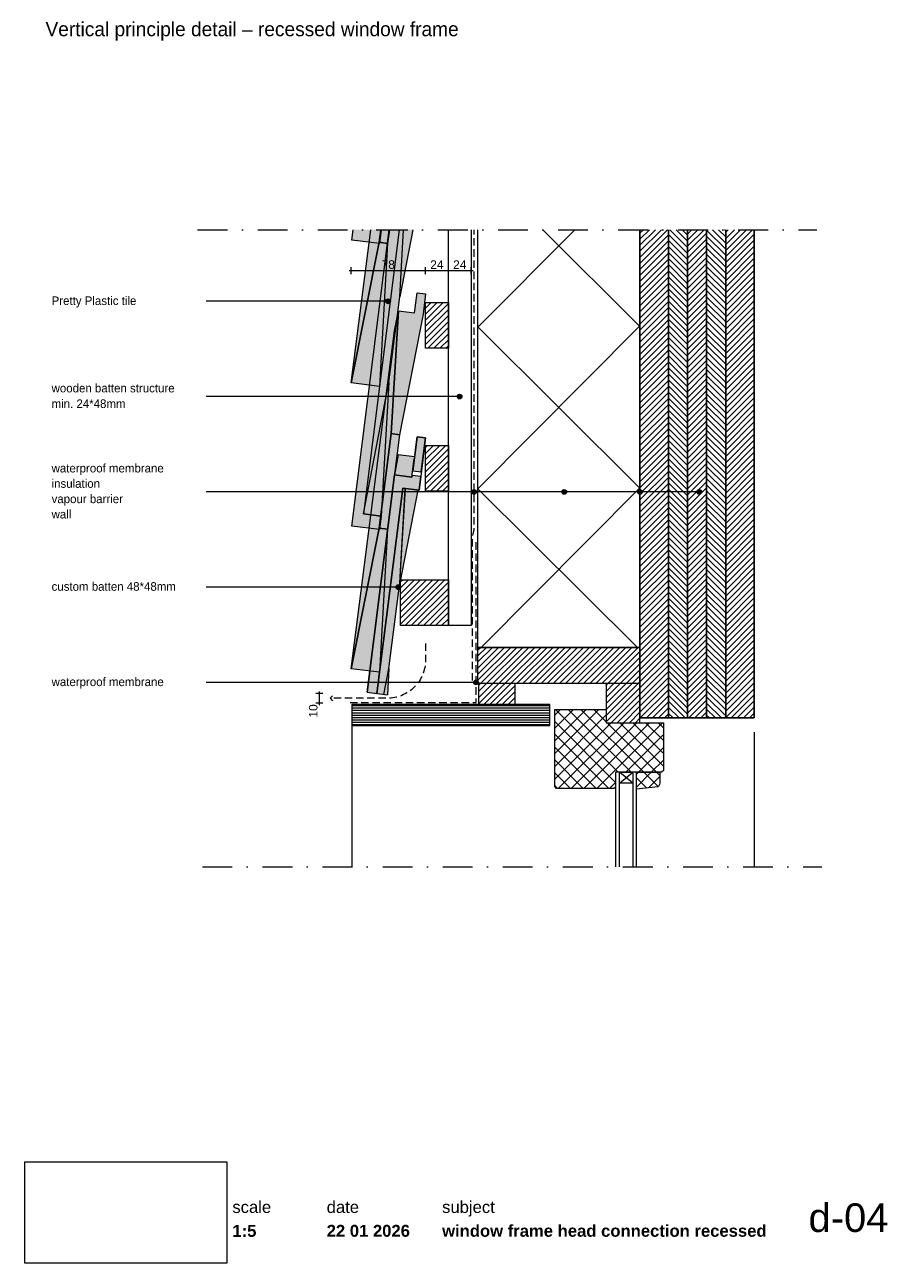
# Paper-space layout 'd-04 window frame head connection recessed (1)' of a CAD drawing. Header units: millimetres. Extents: x 14 to 195, y 11 to 271.
import ezdxf
from ezdxf.xclip import XClip

# ---------------------------------------------------------------- set-up
doc = ezdxf.new("R2010")
doc.units = ezdxf.units.MM
doc.header["$MEASUREMENT"] = 0
doc.header["$XCLIPFRAME"] = 0
for name, pattern in [('B0302', [12.51, 6.26, -3.125, 0, -3.125]), ('B0701', [2.3412, 1.56, -0.7812]), ('Wipeout_Contour', [1000, 0, -1000])]:
    doc.linetypes.add(name, pattern=pattern)
for name, color, linetype in [('#01', 7, 'Continuous'), ('00 tegels', 7, 'Continuous'), ('Dim - 1_50_100', 7, 'Continuous'), ('Info - 1_50_100', 7, 'Continuous'), ('Info - 1_5_10', 7, 'Continuous'), ('Info - Nederlands', 7, 'Continuous')]:
    doc.layers.add(name, color=color, linetype=linetype)
doc.styles.add('GENERATED_STYLE_1', font='HelveticaNeue.ttc')
doc.styles.add('GENERATED_STYLE_2', font='HelveticaNeue.ttc')
doc.styles.add('GENERATED_STYLE_3', font='Helvetica.ttc')
doc.styles.add('GENERATED_STYLE_4', font='txt')
picture_1 = doc.add_image_def('image1.png', size_in_pixel=(317, 159))
pattern_1 = [(45, (-1318.63465, -121.7596), (-0.6363961, 0.6363961), [])]
pattern_2 = [(45, (-1318.6347, -121.7596), (-1.343503, 1.343503), []), (135, (-1318.6347, -121.7596), (1.343503, 1.343503), [])]
pattern_3 = [(315, (-1318.63465, -121.7596), (0.6363961, 0.6363961), [])]

# ---------------------------------------------------------------- blocks, each defined once
blk = doc.blocks.new('Drawing_1_1', base_point=(-200, 60))
at = {"color": 2, "linetype": 'Continuous', "lineweight": 0}
for s, insert, char_height, attachment_point, style in [('\\A1;{\\pql;\\fHelvetica Neue|b0|i0|c0|p0;\\W1.000000;date}', (77.08, 24.14), 2.5, 1, 'GENERATED_STYLE_1'), ('\\A1;{\\pql;\\fHelvetica Neue|b0|i0|c0|p0;\\W1.000000;subject}', (101.31, 24.14), 2.5, 1, 'GENERATED_STYLE_1'), ('\\A1;{\\pqr;\\fHelvetica Neue|b0|i0|c0|p0;\\W1.000000;d-04}', (195, 23.65), 6, 3, 'GENERATED_STYLE_1'), ('\\A1;{\\pql;\\fHelvetica Neue|b1|i0|c0|p0;\\W1.000000;1:5}', (57.28, 19.12), 2.5, 1, 'GENERATED_STYLE_2'), ('\\A1;{\\pql;\\fHelvetica Neue|b1|i0|c0|p0;\\W1.000000;22 01 2026}', (77.08, 19.14), 2.5, 1, 'GENERATED_STYLE_2'), ('\\A1;{\\pql;\\fHelvetica Neue|b1|i0|c0|p0;\\W1.000000;window frame head connection recessed}', (101.31, 19.14), 2.5, 1, 'GENERATED_STYLE_2')]:
    blk.add_mtext(s, dxfattribs=dict(at, insert=insert, char_height=char_height, attachment_point=attachment_point, style=style))
at = {"color": 254, "linetype": 'Wipeout_Contour', "lineweight": 0, "ltscale": 174.062972}
blk.add_wipeout([(13.71, 11.09), (56.11, 11.09), (56.11, 32.35), (13.71, 32.35)], dxfattribs=at)
at = {"color": 2, "linetype": 'Continuous', "lineweight": 0, "insert": (57.28, 24.14), "char_height": 2.5, "attachment_point": 1, "style": 'GENERATED_STYLE_1'}
blk.add_mtext('\\A1;{\\pql;\\fHelvetica Neue|b0|i0|c0|p0;\\W1.000000;scale}', dxfattribs=at)
at = {"color": 9, "lineweight": 0}
image = blk.add_image(picture_1, insert=(13.71, 11.09), size_in_units=(42.4, 21.27), dxfattribs=at)
image.set_boundary_path([(-0.5, -0.5), (316.5, 158.5)])
blk = doc.blocks.new('Drawing_2_1', base_point=(-1318.63, -121.76))
at = {"layer": '#01', "linetype": 'Continuous', "lineweight": 0, "true_color": 0x000000}
for points in [[(89.47, 212.99), (89.51, 212.8), (89.62, 212.64), (89.78, 212.53), (89.97, 212.49), (90.16, 212.53), (90.32, 212.64), (90.43, 212.8), (90.47, 212.99), (90.43, 213.18), (90.32, 213.35), (90.16, 213.46), (89.97, 213.49), (89.78, 213.46), (89.62, 213.35), (89.51, 213.18)], [(104.47, 192.99), (104.51, 192.8), (104.62, 192.64), (104.78, 192.53), (104.97, 192.49), (105.17, 192.53), (105.33, 192.64), (105.44, 192.8), (105.47, 192.99), (105.44, 193.18), (105.33, 193.35), (105.17, 193.46), (104.97, 193.49), (104.78, 193.46), (104.62, 193.35), (104.51, 193.18)], [(107.51, 172.99), (107.55, 172.8), (107.66, 172.64), (107.82, 172.53), (108.01, 172.49), (108.2, 172.53), (108.36, 172.64), (108.47, 172.8), (108.51, 172.99), (108.47, 173.18), (108.36, 173.35), (108.2, 173.46), (108.01, 173.49), (107.82, 173.46), (107.66, 173.35), (107.55, 173.18)], [(126.45, 172.99), (126.48, 172.8), (126.59, 172.64), (126.75, 172.53), (126.95, 172.49), (127.14, 172.53), (127.3, 172.64), (127.41, 172.8), (127.45, 172.99), (127.41, 173.18), (127.3, 173.35), (127.14, 173.46), (126.95, 173.49), (126.75, 173.46), (126.59, 173.35), (126.48, 173.18)], [(142.34, 172.99), (142.38, 172.8), (142.48, 172.64), (142.65, 172.53), (142.84, 172.49), (143.03, 172.53), (143.19, 172.64), (143.3, 172.8), (143.34, 172.99), (143.3, 173.18), (143.19, 173.35), (143.03, 173.46), (142.84, 173.49), (142.65, 173.46), (142.48, 173.35), (142.38, 173.18)], [(154.78, 172.99), (154.82, 172.8), (154.92, 172.64), (155.09, 172.53), (155.28, 172.49), (155.47, 172.53), (155.63, 172.64), (155.74, 172.8), (155.78, 172.99), (155.74, 173.18), (155.63, 173.35), (155.47, 173.46), (155.28, 173.49), (155.09, 173.46), (154.92, 173.35), (154.82, 173.18)], [(91.65, 152.99), (91.69, 152.8), (91.8, 152.64), (91.96, 152.53), (92.15, 152.49), (92.35, 152.53), (92.51, 152.64), (92.62, 152.8), (92.65, 152.99), (92.62, 153.18), (92.51, 153.35), (92.35, 153.46), (92.15, 153.49), (91.96, 153.46), (91.8, 153.35), (91.69, 153.18)], [(107.94, 132.99), (107.98, 132.8), (108.08, 132.64), (108.25, 132.53), (108.44, 132.49), (108.63, 132.53), (108.79, 132.64), (108.9, 132.8), (108.94, 132.99), (108.9, 133.18), (108.79, 133.35), (108.63, 133.46), (108.44, 133.49), (108.25, 133.46), (108.08, 133.35), (107.98, 133.18)]]:
    blk.add_hatch(color=18, dxfattribs=at).paths.add_polyline_path(points)
at = {"layer": '00 tegels', "linetype": 'Continuous', "lineweight": 0, "true_color": 0xffffff}
for points in [[(86.33, 228.02), (82.21, 195.88), (88.14, 195.13), (89.88, 225.15), (90.25, 228.02)], [(92.31, 228.02), (84.79, 168.36), (88.49, 167.89), (90.14, 195.91), (92.53, 214.5), (95.15, 228.02)], [(88.5, 228.02), (87.49, 228.02), (88.49, 227.89)], [(88.14, 135.13), (89.88, 165.15), (92.39, 184.99), (97.31, 210.3), (97.85, 214.54), (96.05, 214.76), (95.52, 210.56), (92.13, 210.98), (91.29, 206.76), (82.21, 135.88)], [(92.11, 180.74), (91.3, 176.57), (94.99, 176.1), (95.52, 180.31)], [(89.82, 130.38), (90.14, 135.91), (92.53, 154.5), (96.2, 173.38), (93.04, 173.78), (87.6, 130.66)]]:
    blk.add_hatch(color=7, dxfattribs=at).paths.add_polyline_path(points)
at = {"layer": '00 tegels', "linetype": 'Continuous', "lineweight": 0, "true_color": 0xe4e7e8}
for points in [[(82.38, 165.81), (88.14, 165.09), (88.49, 167.89), (84.79, 168.36), (92.31, 228.02), (90.23, 228.02)], [(82.38, 225.81), (88.14, 225.09), (88.49, 227.89), (87.49, 228.02), (82.66, 228.02)], [(97.84, 184.3), (96.05, 184.52), (95.15, 177.39), (96.94, 177.17)], [(91.3, 176.57), (85.55, 130.92), (87.6, 130.66), (93.04, 173.78), (96.47, 173.35), (96.82, 176.18), (95.03, 176.4), (94.99, 176.1)]]:
    blk.add_hatch(color=254, dxfattribs=at).paths.add_polyline_path(points)
at = {"layer": 'Info - 1_50_100', "linetype": 'Continuous', "lineweight": 0, "true_color": 0x000000}
h = blk.add_hatch(dxfattribs=at)
h.set_pattern_fill('415_Isolatie_ruit_0001', color=18, style=0, pattern_type=2)
h.set_pattern_definition([(45.152, (108.837, 241.51), (-16.9703, 16.8807), []), (135.152, (108.837, 241.51), (16.9703, 17.0605), [])])
h.paths.add_polyline_path([(142.84, 228.02), (108.84, 228.02), (108.84, 140.34), (142.84, 140.34)])
h = blk.add_hatch(dxfattribs=at)
h.set_pattern_fill('310_Naaldhout__01__0001', color=18, style=0, pattern_type=2)
h.set_pattern_definition(pattern_1)
h.paths.add_polyline_path([(148.84, 228.02), (142.84, 228.02), (142.84, 125.54), (148.84, 125.54)])
h = blk.add_hatch(dxfattribs=at)
h.set_pattern_fill('310_Naaldhout__02__0001', color=18, style=0, pattern_type=2)
h.set_pattern_definition(pattern_3)
h.paths.add_polyline_path([(152.84, 228.02), (148.84, 228.02), (148.84, 125.54), (152.84, 125.54)])
h = blk.add_hatch(dxfattribs=at)
h.set_pattern_fill('310_Naaldhout__01__0001', color=18, style=0, pattern_type=2)
h.set_pattern_definition(pattern_1)
h.paths.add_polyline_path([(156.84, 228.02), (152.84, 228.02), (152.84, 125.54), (156.84, 125.54)])
h = blk.add_hatch(dxfattribs=at)
h.set_pattern_fill('310_Naaldhout__02__0001', color=18, style=0, pattern_type=2)
h.set_pattern_definition(pattern_3)
h.paths.add_polyline_path([(160.84, 228.02), (156.84, 228.02), (156.84, 125.54), (160.84, 125.54)])
h = blk.add_hatch(dxfattribs=at)
h.set_pattern_fill('310_Naaldhout__01__0001', color=18, style=0, pattern_type=2)
h.set_pattern_definition(pattern_1)
h.paths.add_polyline_path([(166.84, 228.02), (160.84, 228.02), (160.84, 125.54), (166.84, 125.54)])
h = blk.add_hatch(dxfattribs=at)
h.set_pattern_fill('310_Naaldhout__01__0001', color=18, style=0, pattern_type=2)
h.set_pattern_definition(pattern_1)
h.paths.add_polyline_path([(108.84, 132.74), (142.84, 132.74), (142.84, 140.34), (108.84, 140.34)])
h = blk.add_hatch(dxfattribs=at)
h.set_pattern_fill('310_Naaldhout__01__0001', color=18, style=0, pattern_type=2)
h.set_pattern_definition(pattern_1)
h.paths.add_polyline_path([(108.97, 128.34), (116.65, 128.34), (116.65, 132.74), (108.97, 132.74)])
h = blk.add_hatch(dxfattribs=at)
h.set_pattern_fill('310_Naaldhout__01__0001', color=18, style=0, pattern_type=2)
h.set_pattern_definition(pattern_1)
h.paths.add_polyline_path([(135.75, 124.54), (142.84, 124.54), (142.84, 132.74), (135.75, 132.74)])
h = blk.add_hatch(dxfattribs=at)
h.set_pattern_fill('325_Houtachtig_plaatmate_E0', color=18, style=0, pattern_type=2)
h.set_pattern_definition([(0, (193.70536, 126.1441), (0, 0.5), [])])
h.paths.add_polyline_path([(123.95, 123.94), (123.95, 128.34), (82.38, 128.34), (82.38, 123.94)])
at = {"layer": 'Info - 1_5_10', "linetype": 'Continuous', "lineweight": 0, "true_color": 0x99a3a6}
h = blk.add_hatch(dxfattribs=at)
h.set_pattern_fill('310_Naaldhout__01__0001', color=253, style=0, pattern_type=2)
h.set_pattern_definition(pattern_1)
h.paths.add_polyline_path([(97.84, 212.72), (97.84, 203.12), (102.64, 203.12), (102.64, 212.72)])
h = blk.add_hatch(dxfattribs=at)
h.set_pattern_fill('310_Naaldhout__01__0001', color=253, style=0, pattern_type=2)
h.set_pattern_definition(pattern_1)
h.paths.add_polyline_path([(97.84, 182.72), (97.84, 173.12), (102.64, 173.12), (102.64, 182.72)])
h = blk.add_hatch(dxfattribs=at)
h.set_pattern_fill('310_Naaldhout__01__0001', color=253, style=0, pattern_type=2)
h.set_pattern_definition(pattern_1)
h.paths.add_polyline_path([(92.6, 154.52), (92.6, 144.92), (102.64, 144.92), (102.64, 154.52)])
h = blk.add_hatch(dxfattribs=at)
h.set_pattern_fill('305_Loofhout__02__0001', color=253, style=0, pattern_type=2)
h.set_pattern_definition(pattern_2)
h.paths.add_polyline_path([(135.75, 127.34), (124.95, 127.34), (124.95, 111.14), (125.35, 110.74), (137.35, 110.74), (137.72, 110.94), (137.72, 114.14), (143.95, 114.14), (147.35, 114.14), (147.75, 114.54), (147.75, 124.54), (135.75, 124.54)])
h = blk.add_hatch(dxfattribs=at)
h.set_pattern_fill('305_Loofhout__02__0001', color=253, style=0, pattern_type=2)
h.set_pattern_definition(pattern_2)
h.paths.add_polyline_path([(142.12, 114.14), (142.12, 110.6), (146.61, 111.08, 0.246914), (147.04, 112.17), (147.04, 114.14)])
at = {"layer": '#01', "color": 9, "linetype": 'Continuous', "lineweight": 0}
for p, q in [((89.47, 212.99), (51.8, 212.99)), ((104.47, 192.99), (51.8, 192.99)), ((142.34, 172.99), (51.8, 172.99)), ((107.51, 172.99), (51.8, 172.99)), ((154.78, 172.99), (64.24, 172.99)), ((126.45, 172.99), (68.62, 172.99)), ((91.65, 152.99), (51.8, 152.99)), ((107.94, 132.99), (51.8, 132.99)), ((85.55, 130.92), (89.82, 130.38)), ((82.38, 124.74), (82.38, 94.3)), ((166.84, 122.54), (166.84, 94.3)), ((138.52, 111.88), (141.32, 114.14)), ((141.32, 111.88), (138.52, 114.14))]:
    blk.add_line(p, q, dxfattribs=at)
at = {"layer": '#01', "color": 4, "linetype": 'Continuous', "lineweight": 0, "flags": 128}
blk.add_lwpolyline([(142.84, 228.02), (142.84, 125.54), (166.84, 125.54), (166.84, 228.02)], dxfattribs=at)
at = {"layer": '#01', "color": 2, "linetype": 'B0701', "lineweight": 0, "flags": 128}
blk.add_lwpolyline([(81.99, 128.76), (108.44, 128.76), (108.44, 162.89)], dxfattribs=at)
at = {"layer": '#01', "color": 1, "linetype": 'Continuous', "lineweight": 0}
for centre in [(89.97, 212.99), (104.97, 192.99), (108.01, 172.99), (126.95, 172.99), (142.84, 172.99), (155.28, 172.99), (92.15, 152.99), (108.44, 132.99)]:
    blk.add_circle(centre, 0.5, dxfattribs=at)
at = {"layer": '00 tegels', "color": 253, "linetype": 'Continuous', "lineweight": 0, "true_color": 0x99a3a6}
for p, q in [((82.21, 195.88), (86.33, 228.02)), ((88.08, 225.37), (88.42, 228.02)), ((88.42, 228.02), (88.08, 225.37)), ((90.25, 228.02), (89.88, 225.15)), ((82.21, 195.88), (88.08, 225.37)), ((88.08, 225.37), (82.21, 195.88)), ((89.88, 225.15), (88.08, 225.37)), ((88.08, 225.37), (89.88, 225.15)), ((89.88, 225.15), (88.14, 195.13)), ((95.52, 210.56), (96.05, 214.76)), ((96.05, 214.76), (97.85, 214.54)), ((97.85, 214.54), (97.31, 210.3)), ((90.59, 185.22), (92.13, 210.98)), ((92.13, 210.98), (90.59, 185.22)), ((91.29, 206.76), (92.13, 210.98)), ((92.13, 210.98), (95.52, 210.56)), ((97.31, 210.3), (92.39, 184.99)), ((82.21, 135.88), (91.29, 206.76)), ((88.14, 195.13), (82.21, 195.88)), ((88.08, 165.37), (90.59, 185.22)), ((90.59, 185.22), (88.08, 165.37)), ((92.39, 184.99), (89.88, 165.15)), ((92.39, 184.99), (90.59, 185.22)), ((90.59, 185.22), (92.39, 184.99)), ((82.21, 135.88), (88.08, 165.37)), ((88.08, 165.37), (82.21, 135.88)), ((89.88, 165.15), (88.08, 165.37)), ((88.08, 165.37), (89.88, 165.15)), ((89.88, 165.15), (88.14, 135.13)), ((88.14, 135.13), (82.21, 135.88))]:
    blk.add_line(p, q, dxfattribs=at)
at = {"layer": '00 tegels', "color": 2, "linetype": 'Continuous', "lineweight": 0}
for p, q in [((82.38, 165.81), (90.23, 228.02)), ((82.38, 225.81), (82.66, 228.02)), ((92.31, 228.02), (84.79, 168.36)), ((87.49, 228.02), (88.49, 227.89)), ((88.49, 227.89), (88.14, 225.09)), ((88.14, 225.09), (82.38, 225.81)), ((95.57, 180.71), (96.05, 184.52)), ((96.05, 184.52), (97.84, 184.3)), ((97.84, 184.3), (97.36, 180.48)), ((94.99, 176.1), (95.47, 179.92)), ((97.26, 179.69), (96.47, 173.35)), ((85.55, 130.92), (91.3, 176.57)), ((91.3, 176.57), (94.99, 176.1)), ((93.04, 173.78), (87.6, 130.66)), ((96.47, 173.35), (93.04, 173.78)), ((84.79, 168.36), (88.49, 167.89)), ((88.49, 167.89), (88.14, 165.09)), ((88.14, 165.09), (82.38, 165.81))]:
    blk.add_line(p, q, dxfattribs=at)
at = {"layer": '00 tegels', "color": 9, "linetype": 'Continuous', "lineweight": 0}
for p, q in [((88.49, 227.89), (87.49, 228.02)), ((88.5, 228.02), (88.49, 227.89)), ((95.15, 228.02), (92.41, 213.91)), ((92.41, 213.91), (93.24, 228.02)), ((90.14, 195.91), (92.41, 213.91)), ((84.79, 168.36), (90.14, 195.91)), ((90.14, 195.91), (88.49, 167.89)), ((92.11, 180.74), (91.3, 176.57)), ((95.52, 180.31), (92.11, 180.74)), ((95.57, 180.71), (95.47, 179.92)), ((97.36, 180.48), (97.26, 179.69)), ((96.2, 173.38), (92.41, 153.91)), ((92.44, 153.91), (93.6, 173.72)), ((88.49, 167.89), (84.79, 168.36)), ((90.14, 135.91), (92.41, 153.91)), ((89.09, 130.47), (90.14, 135.91)), ((90.14, 135.91), (89.82, 130.38))]:
    blk.add_line(p, q, dxfattribs=at)
at = {"layer": '00 tegels', "color": 2, "linetype": 'Continuous', "lineweight": 0, "flags": 128}
for points in [[(97.84, 184.3), (96.05, 184.52), (95.15, 177.39), (96.94, 177.17)], [(91.3, 176.57), (85.55, 130.92), (87.6, 130.66), (93.04, 173.78), (96.47, 173.35), (96.82, 176.18), (95.03, 176.4), (94.99, 176.1)]]:
    blk.add_lwpolyline(points, close=True, dxfattribs=at)
at = {"layer": '00 tegels', "color": 9, "linetype": 'Continuous', "lineweight": 0, "flags": 128}
for points in [[(95.52, 180.31), (92.11, 180.74), (91.3, 176.57)], [(95.38, 179.18), (95.25, 178.19)], [(96.2, 173.38), (92.41, 153.91), (93.58, 173.72)], [(90.14, 135.91), (92.41, 153.91)]]:
    blk.add_lwpolyline(points, dxfattribs=at)
at = {"layer": 'Dim - 1_50_100', "color": 1, "linetype": 'Continuous', "lineweight": 0}
for p, q in [((81.81, 219.42), (82.21, 219.42)), ((82.21, 218.67), (82.21, 220.17)), ((82.21, 219.42), (97.84, 219.42)), ((97.84, 218.67), (97.84, 220.17)), ((97.84, 219.42), (102.64, 219.42)), ((102.64, 218.67), (102.64, 220.17)), ((102.64, 219.42), (107.44, 219.42)), ((107.44, 218.67), (107.44, 220.17)), ((107.44, 219.42), (107.84, 219.42)), ((76.29, 130.68), (74.79, 130.68)), ((75.54, 130.68), (75.54, 131.08)), ((75.54, 128.63), (75.54, 130.68)), ((76.29, 128.63), (74.79, 128.63)), ((75.54, 128.23), (75.54, 128.63))]:
    blk.add_line(p, q, dxfattribs=at)
at = {"layer": 'Info - 1_50_100', "color": 3, "linetype": 'Continuous', "lineweight": 0}
blk.add_line((142.84, 130.14), (142.84, 228.02), dxfattribs=at)
at = {"layer": 'Info - 1_50_100', "color": 9, "linetype": 'Continuous', "lineweight": 0}
for q in [(78.33, 130.16), (78.33, 129.16)]:
    blk.add_line((77.83, 129.66), q, dxfattribs=at)
at = {"layer": 'Info - 1_50_100', "color": 9, "linetype": 'Continuous', "lineweight": 0, "flags": 128}
for points in [[(107.44, 228.02), (107.44, 144.92), (102.64, 144.92), (102.64, 228.02)], [(148.84, 228.02), (148.84, 125.54), (142.84, 125.54), (142.84, 228.02)], [(152.84, 228.02), (152.84, 125.54), (148.84, 125.54), (148.84, 228.02)], [(156.84, 228.02), (156.84, 125.54), (152.84, 125.54), (152.84, 228.02)], [(160.84, 228.02), (160.84, 125.54), (156.84, 125.54), (156.84, 228.02)], [(166.84, 228.02), (166.84, 125.54), (160.84, 125.54), (160.84, 228.02)]]:
    blk.add_lwpolyline(points, dxfattribs=at)
at = {"layer": 'Info - 1_50_100', "color": 2, "linetype": 'B0701', "lineweight": 0, "flags": 128}
blk.add_lwpolyline([(107.68, 133.41), (107.68, 163.53), (108.01, 165.05), (108.01, 228.02)], dxfattribs=at)
at = {"layer": 'Info - 1_50_100', "color": 1, "linetype": 'Continuous', "lineweight": 0, "flags": 128}
blk.add_lwpolyline([(142.84, 228.02), (142.84, 140.34), (108.84, 140.34), (108.84, 228.02)], dxfattribs=at)
at = {"layer": 'Info - 1_50_100', "color": 9, "linetype": 'B0701', "lineweight": 0, "flags": 128}
blk.add_lwpolyline([(97.82, 141.15), (97.82, 137.66, -0.414214), (89.82, 129.66), (77.83, 129.66)], format="xyb", dxfattribs=at)
at = {"layer": 'Info - 1_50_100', "color": 2, "linetype": 'Continuous', "lineweight": 0, "flags": 128}
for points in [[(108.84, 132.74), (108.84, 140.34), (142.84, 140.34), (142.84, 132.74)], [(135.75, 124.54), (142.84, 124.54), (142.84, 132.74), (135.75, 132.74)]]:
    blk.add_lwpolyline(points, close=True, dxfattribs=at)
at = {"layer": 'Info - 1_50_100', "color": 9, "linetype": 'Continuous', "lineweight": 0, "flags": 128}
for points in [[(108.97, 128.34), (116.65, 128.34), (116.65, 132.74), (108.97, 132.74)], [(123.95, 123.94), (123.95, 128.34), (82.38, 128.34), (82.38, 123.94)]]:
    blk.add_lwpolyline(points, close=True, dxfattribs=at)
at = {"layer": 'Info - 1_5_10', "color": 1, "linetype": 'Continuous', "lineweight": 0, "flags": 128}
for points in [[(97.84, 212.72), (102.64, 212.72), (102.64, 203.12), (97.84, 203.12)], [(97.84, 182.72), (102.64, 182.72), (102.64, 173.12), (97.84, 173.12)], [(92.6, 154.52), (102.64, 154.52), (102.64, 144.92), (92.6, 144.92)], [(138.52, 114.14), (141.32, 114.14), (141.32, 111.88), (138.52, 111.88)]]:
    blk.add_lwpolyline(points, close=True, dxfattribs=at)
at = {"layer": 'Info - 1_5_10', "color": 2, "linetype": 'Continuous', "lineweight": 0, "flags": 128}
blk.add_lwpolyline([(135.75, 127.34), (135.75, 124.54), (147.75, 124.54), (147.75, 114.54), (147.35, 114.14), (143.95, 114.14), (137.72, 114.14), (137.72, 110.94), (137.35, 110.74), (125.35, 110.74), (124.95, 111.14), (124.95, 127.34)], close=True, dxfattribs=at)
at = {"layer": 'Info - 1_5_10', "color": 9, "linetype": 'Continuous', "lineweight": 0, "flags": 128}
for points in [[(138.52, 94.3), (138.52, 114.14), (137.72, 114.14), (137.72, 94.3)], [(142.12, 94.3), (142.12, 114.14), (141.32, 114.14), (141.32, 94.3)]]:
    blk.add_lwpolyline(points, dxfattribs=at)
at = {"layer": 'Info - 1_5_10', "color": 2, "linetype": 'Continuous', "lineweight": 0, "flags": 128}
blk.add_lwpolyline([(142.12, 114.14), (147.04, 114.14), (147.04, 112.17, -0.246914), (146.61, 111.08), (142.12, 110.6)], format="xyb", close=True, dxfattribs=at)
at = {"layer": 'Dim - 1_50_100', "color": 2, "linetype": 'Continuous', "lineweight": 0, "char_height": 1.8, "width": 2.8266, "attachment_point": 7, "style": 'GENERATED_STYLE_3'}
for s, insert in [('\\A1;{\\pql;\\fHelvetica|b0|i0|c0|p0;\\W1.000000;78}', (88.61, 219.78)), ('\\A1;{\\pql;\\fHelvetica|b0|i0|c0|p0;\\W1.000000;24}', (98.82, 219.78)), ('\\A1;{\\pql;\\fHelvetica|b0|i0|c0|p0;\\W1.000000;24}', (103.62, 219.78))]:
    blk.add_mtext(s, dxfattribs=dict(at, insert=insert))
at = {"layer": 'Dim - 1_50_100', "color": 2, "linetype": 'Continuous', "lineweight": 0, "insert": (75.18, 125.61), "char_height": 1.8, "width": 2.8266, "attachment_point": 7, "rotation": 90, "style": 'GENERATED_STYLE_3'}
blk.add_mtext('\\A1;{\\pql;\\fHelvetica|b0|i0|c0|p0;\\W1.000000;10}', dxfattribs=at)
at = {"layer": 'Info - Nederlands', "color": 2, "linetype": 'Continuous', "lineweight": 0, "char_height": 1.8, "attachment_point": 4, "style": 'GENERATED_STYLE_4'}
for s, insert in [('\\A1;{\\pql;\\fWork Sans|b0|i0|c0|p0;\\W1.000000;Pretty Plastic tile }', (19.34, 212.84)), ('\\A1;{\\pql;\\fWork Sans|b0|i0|c0|p0;\\W1.000000;waterproof membrane}', (19.34, 132.85))]:
    blk.add_mtext(s, dxfattribs=dict(at, insert=insert))
at = {"layer": 'Info - Nederlands', "color": 2, "linetype": 'Continuous', "lineweight": 0, "char_height": 1.8, "width": 30.8877, "attachment_point": 4, "style": 'GENERATED_STYLE_4'}
for s, insert, line_spacing_factor in [('\\A1;{\\pql;\\fWork Sans|b0|i0|c0|p0;\\W1.000000;wooden batten structure\\P\\pql;\\fWork Sans|b0|i0|c0|p0;\\W1.000000;min. 24*48mm}', (19.34, 193.12), 1.089132), ('\\A1;{\\pql;\\fWork Sans|b0|i0|c0|p0;\\W1.000000;custom batten 48*48mm}', (19.34, 153.12), 1.144272)]:
    blk.add_mtext(s, dxfattribs=dict(at, insert=insert, line_spacing_factor=line_spacing_factor))
at = {"layer": 'Info - Nederlands', "color": 2, "linetype": 'Continuous', "lineweight": 0, "insert": (19.34, 173.12), "char_height": 1.8, "attachment_point": 4, "line_spacing_factor": 1.07353, "style": 'GENERATED_STYLE_4'}
blk.add_mtext('\\A1;{\\pql;\\fWork Sans|b0|i0|c0|p0;\\W1.000000;waterproof membrane\\P\\pql;\\fWork Sans|b0|i0|c0|p0;\\W1.000000;insulation\\P\\pql;\\fWork Sans|b0|i0|c0|p0;\\W1.000000;vapour barrier\\P\\pql;\\fWork Sans|b0|i0|c0|p0;\\W1.000000;wall}', dxfattribs=at)

psp = doc.layouts.new('d-04 window frame head connection recessed (1)')

# ---------------------------------------------------------------- linework, layer by layer
at = {"layer": '#01', "color": 3, "linetype": 'B0302', "lineweight": 0}
for p, q in [((50, 228.02), (180, 228.02)), ((51.01, 94.3), (181.01, 94.3))]:
    psp.add_line(p, q, dxfattribs=at)

# ---------------------------------------------------------------- block references
at = {"color": 4, "linetype": 'Continuous', "lineweight": 0}
ref = psp.add_blockref('Drawing_2_1', (-1318.63, -121.76), dxfattribs=at)
XClip(ref).set_block_clipping_path([(12.063748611, 94.2964502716), (198.4719860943, 228.0214961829)])
ref = psp.add_blockref('Drawing_1_1', (-200, 60), dxfattribs=at)
XClip(ref).set_block_clipping_path([(-287.3178906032, -75.7273941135), (502.7286062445, 56.3449743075)])

# ---------------------------------------------------------------- texts
at = {"layer": 'Info - 1_5_10', "color": 2, "linetype": 'Continuous', "lineweight": 0, "insert": (18.06, 267.72), "char_height": 3, "attachment_point": 7, "style": 'GENERATED_STYLE_4'}
psp.add_mtext('\\A1;{\\pql;\\fWork Sans|b0|i0|c0|p0;\\W1.000000;Vertical principle detail – recessed window frame}', dxfattribs=at)

doc.saveas('drawing.dxf')
